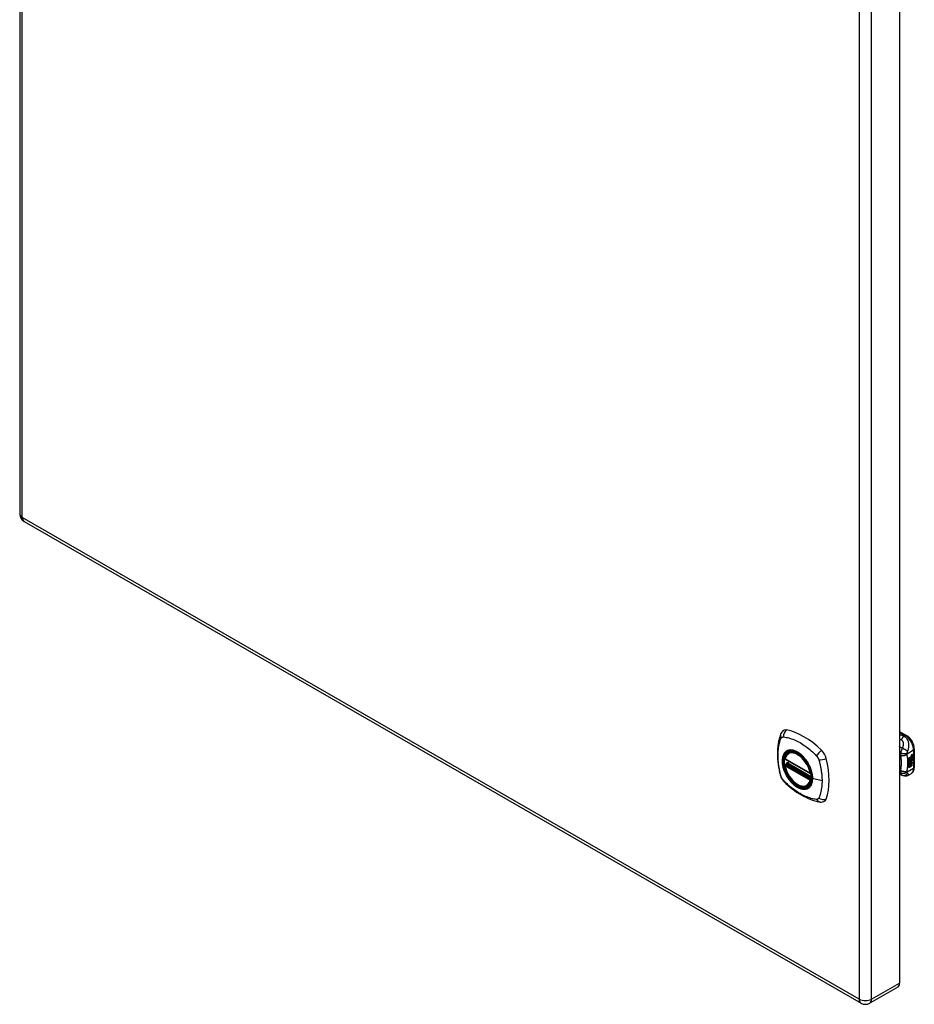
# Model space of a CAD drawing. Header units: inches. Extents: x 97.1 to 111.9, y 28.2 to 60.9.
# Tile 1 of 2: x 97.1 to 111.9, y 28.2 to 44.6. Entities that reach past the tile are written whole.
import ezdxf

# ---------------------------------------------------------------- set-up
doc = ezdxf.new("R2010")
doc.units = ezdxf.units.IN
doc.header["$MEASUREMENT"] = 0
doc.layers.add('Visible Edges(ANSI)', color=7, linetype='Continuous', lineweight=25)
doc.layers.add('Visible Tangent Edges(ANSI)', color=7, linetype='Continuous', lineweight=25)

msp = doc.modelspace()

# ---------------------------------------------------------------- linework, layer by layer
at = {"layer": 'Visible Edges(ANSI)'}
for p, q in [((97.076, 60.487), (97.076, 36.361)), ((111.665, 52.703), (111.665, 28.576)), ((97.149, 36.234), (111.027, 28.243)), ((111.665, 32.751), (111.78, 32.685)), ((109.827, 32.394), (109.838, 32.4)), ((111.866, 32.349), (111.864, 32.35)), ((111.865, 32.346), (111.864, 32.347)), ((111.868, 32.359), (111.884, 32.366)), ((111.868, 32.341), (111.884, 32.347)), ((111.869, 32.366), (111.885, 32.372)), ((111.885, 32.365), (111.869, 32.359)), ((111.885, 32.346), (111.869, 32.34)), ((111.875, 32.35), (111.885, 32.354)), ((111.884, 32.366), (111.884, 32.371)), ((111.885, 32.365), (111.884, 32.366)), ((111.884, 32.347), (111.884, 32.353)), ((111.885, 32.346), (111.884, 32.347)), ((111.885, 32.372), (111.885, 32.365)), ((111.885, 32.354), (111.885, 32.346)), ((111.911, 32.458), (111.911, 32.153)), ((109.771, 32.29), (110.185, 32.051)), ((109.771, 32.194), (109.785, 32.202)), ((109.79, 32.214), (109.79, 32.216)), ((109.796, 32.228), (109.837, 32.252)), ((111.82, 32.313), (111.858, 32.335)), ((111.82, 32.299), (111.857, 32.32)), ((111.858, 32.319), (111.82, 32.297)), ((111.82, 32.295), (111.858, 32.317)), ((111.82, 32.297), (111.82, 32.313)), ((111.82, 32.28), (111.861, 32.304)), ((111.863, 32.303), (111.82, 32.279)), ((111.82, 32.276), (111.867, 32.303)), ((111.82, 32.279), (111.82, 32.295)), ((111.82, 32.262), (111.857, 32.283)), ((111.82, 32.24), (111.82, 32.276)), ((111.821, 32.26), (111.82, 32.261)), ((111.82, 32.241), (111.831, 32.24)), ((111.833, 32.239), (111.82, 32.24)), ((111.82, 32.206), (111.844, 32.239)), ((111.82, 32.223), (111.833, 32.239)), ((111.846, 32.238), (111.82, 32.204)), ((111.82, 32.15), (111.82, 32.223)), ((111.82, 32.204), (111.835, 32.212)), ((111.82, 32.204), (111.82, 32.204)), ((111.858, 32.282), (111.821, 32.26)), ((111.821, 32.26), (111.844, 32.254)), ((111.833, 32.239), (111.831, 32.24)), ((111.834, 32.159), (111.834, 32.211)), ((111.835, 32.212), (111.835, 32.158)), ((111.837, 32.213), (111.852, 32.222)), ((111.837, 32.16), (111.837, 32.213)), ((111.844, 32.254), (111.858, 32.273)), ((111.846, 32.238), (111.844, 32.239)), ((111.844, 32.239), (111.858, 32.236)), ((111.859, 32.235), (111.846, 32.238)), ((111.851, 32.169), (111.851, 32.221)), ((111.852, 32.222), (111.852, 32.168)), ((111.854, 32.232), (111.859, 32.235)), ((111.868, 32.231), (111.854, 32.232)), ((111.855, 32.253), (111.86, 32.26)), ((111.856, 32.252), (111.855, 32.253)), ((111.855, 32.232), (111.867, 32.232)), ((111.855, 32.223), (111.868, 32.231)), ((111.855, 32.17), (111.855, 32.223)), ((111.855, 32.171), (111.868, 32.179)), ((111.87, 32.178), (111.855, 32.17)), ((111.862, 32.259), (111.856, 32.252)), ((111.856, 32.252), (111.877, 32.247)), ((111.857, 32.327), (111.86, 32.328)), ((111.857, 32.32), (111.857, 32.327)), ((111.858, 32.326), (111.857, 32.327)), ((111.858, 32.319), (111.857, 32.32)), ((111.857, 32.305), (111.857, 32.316)), ((111.858, 32.305), (111.857, 32.305)), ((111.857, 32.295), (111.862, 32.3)), ((111.857, 32.283), (111.857, 32.295)), ((111.858, 32.294), (111.857, 32.295)), ((111.858, 32.282), (111.857, 32.283)), ((111.861, 32.327), (111.858, 32.326)), ((111.858, 32.326), (111.858, 32.319)), ((111.858, 32.317), (111.858, 32.305)), ((111.858, 32.305), (111.863, 32.303)), ((111.867, 32.303), (111.858, 32.294)), ((111.858, 32.294), (111.858, 32.282)), ((111.859, 32.235), (111.858, 32.236)), ((111.86, 32.32), (111.884, 32.329)), ((111.885, 32.328), (111.86, 32.318)), ((111.861, 32.327), (111.86, 32.328)), ((111.86, 32.325), (111.864, 32.327)), ((111.86, 32.318), (111.86, 32.325)), ((111.86, 32.315), (111.872, 32.309)), ((111.86, 32.306), (111.86, 32.315)), ((111.86, 32.307), (111.867, 32.305)), ((111.868, 32.304), (111.86, 32.306)), ((111.86, 32.294), (111.868, 32.303)), ((111.86, 32.287), (111.871, 32.3)), ((111.872, 32.3), (111.86, 32.285)), ((111.86, 32.285), (111.86, 32.294)), ((111.862, 32.259), (111.86, 32.26)), ((111.864, 32.328), (111.863, 32.329)), ((111.866, 32.33), (111.864, 32.331)), ((111.864, 32.327), (111.864, 32.328)), ((111.865, 32.266), (111.864, 32.267)), ((111.868, 32.304), (111.867, 32.305)), ((111.868, 32.231), (111.867, 32.232)), ((111.868, 32.303), (111.868, 32.304)), ((111.868, 32.179), (111.868, 32.232)), ((111.87, 32.231), (111.868, 32.232)), ((111.868, 32.232), (111.891, 32.231)), ((111.87, 32.178), (111.868, 32.179)), ((111.87, 32.279), (111.869, 32.28)), ((111.869, 32.243), (111.875, 32.247)), ((111.87, 32.242), (111.869, 32.243)), ((111.87, 32.266), (111.87, 32.279)), ((111.877, 32.247), (111.87, 32.242)), ((111.87, 32.242), (111.892, 32.231)), ((111.87, 32.231), (111.87, 32.178)), ((111.892, 32.231), (111.87, 32.231)), ((111.872, 32.3), (111.871, 32.3)), ((111.871, 32.3), (111.884, 32.295)), ((111.872, 32.309), (111.885, 32.324)), ((111.885, 32.294), (111.872, 32.3)), ((111.873, 32.269), (111.873, 32.288)), ((111.874, 32.268), (111.873, 32.269)), ((111.874, 32.288), (111.874, 32.268)), ((111.875, 32.331), (111.885, 32.335)), ((111.875, 32.307), (111.884, 32.316)), ((111.875, 32.305), (111.875, 32.307)), ((111.876, 32.306), (111.875, 32.307)), ((111.876, 32.305), (111.875, 32.305)), ((111.885, 32.315), (111.876, 32.306)), ((111.876, 32.306), (111.876, 32.305)), ((111.876, 32.305), (111.885, 32.303)), ((111.88, 32.288), (111.884, 32.29)), ((111.884, 32.329), (111.884, 32.335)), ((111.885, 32.328), (111.884, 32.329)), ((111.884, 32.316), (111.884, 32.323)), ((111.885, 32.315), (111.884, 32.316)), ((111.884, 32.295), (111.884, 32.303)), ((111.885, 32.294), (111.884, 32.295)), ((111.885, 32.335), (111.885, 32.328)), ((111.885, 32.324), (111.885, 32.315)), ((111.885, 32.303), (111.885, 32.294)), ((111.711, 32.021), (111.665, 32.039)), ((111.714, 32.02), (111.711, 32.021)), ((111.858, 32.046), (111.818, 32.023)), ((111.82, 32.151), (111.834, 32.159)), ((111.835, 32.158), (111.82, 32.15)), ((111.835, 32.158), (111.834, 32.159)), ((111.837, 32.161), (111.851, 32.169)), ((111.852, 32.168), (111.837, 32.16)), ((111.852, 32.168), (111.851, 32.169)), ((110.14, 31.851), (110.15, 31.857)), ((111.635, 28.509), (111.172, 28.243))]:
    msp.add_line(p, q, dxfattribs=at)
at = {"layer": 'Visible Edges(ANSI)', "flags": 128}
for points in [[(109.694, 32.703), (109.686, 32.682), (109.679, 32.662), (109.674, 32.643), (109.669, 32.625), (109.665, 32.606), (109.661, 32.587), (109.653, 32.546), (109.648, 32.506), (109.644, 32.464), (109.641, 32.422), (109.641, 32.379), (109.641, 32.335), (109.644, 32.291), (109.648, 32.247), (109.653, 32.202), (109.66, 32.156), (109.668, 32.111), (109.678, 32.065), (109.684, 32.042), (109.687, 32.03), (109.69, 32.016)], [(109.732, 32.759), (109.719, 32.746), (109.708, 32.731), (109.7, 32.717), (109.694, 32.703)], [(111.911, 32.458), (111.91, 32.475), (111.908, 32.491), (111.905, 32.507), (111.901, 32.524), (111.895, 32.54), (111.889, 32.556), (111.881, 32.572), (111.873, 32.588), (111.864, 32.603), (111.853, 32.617), (111.843, 32.631), (111.831, 32.644), (111.819, 32.656), (111.806, 32.667), (111.793, 32.677), (111.78, 32.685)], [(109.765, 32.303), (109.769, 32.318), (109.775, 32.332), (109.781, 32.345), (109.788, 32.357), (109.797, 32.368), (109.806, 32.378), (109.816, 32.387), (109.827, 32.394)], [(110.14, 31.851), (110.128, 31.846), (110.116, 31.841), (110.103, 31.838), (110.09, 31.836), (110.077, 31.836), (110.063, 31.837), (110.049, 31.839), (110.034, 31.842), (110.02, 31.847), (110.005, 31.852), (109.99, 31.859), (109.976, 31.867), (109.961, 31.877), (109.946, 31.887), (109.932, 31.898), (109.918, 31.91), (109.904, 31.923), (109.891, 31.937), (109.878, 31.952), (109.865, 31.967), (109.853, 31.983), (109.841, 32), (109.83, 32.017), (109.82, 32.034), (109.81, 32.052), (109.801, 32.07), (109.793, 32.089), (109.786, 32.107), (109.779, 32.126), (109.774, 32.145), (109.769, 32.163), (109.765, 32.182)], [(109.785, 32.202), (109.787, 32.204), (109.789, 32.207), (109.79, 32.211), (109.79, 32.214)], [(110.081, 32.312), (110.1, 32.29), (110.117, 32.267), (110.134, 32.243), (110.149, 32.218), (110.163, 32.192), (110.176, 32.166), (110.187, 32.139), (110.197, 32.112)], [(109.69, 32.016), (109.695, 32.003), (109.7, 31.99), (109.706, 31.977), (109.712, 31.965), (109.72, 31.953), (109.728, 31.942), (109.736, 31.931), (109.746, 31.92)], [(111.818, 32.023), (111.809, 32.019), (111.8, 32.015), (111.79, 32.012), (111.78, 32.01), (111.77, 32.009), (111.761, 32.009), (111.751, 32.01), (111.742, 32.011), (111.739, 32.012), (111.736, 32.013), (111.732, 32.014), (111.726, 32.016), (111.72, 32.018), (111.714, 32.02)], [(111.858, 32.046), (111.871, 32.055), (111.882, 32.066), (111.891, 32.078), (111.899, 32.092), (111.904, 32.106), (111.908, 32.121), (111.91, 32.137), (111.911, 32.153)], [(109.746, 31.92), (109.756, 31.91), (109.765, 31.901), (109.783, 31.885), (109.817, 31.854), (109.852, 31.824), (109.888, 31.796), (109.924, 31.768), (109.96, 31.743), (109.997, 31.719), (110.035, 31.696), (110.072, 31.676), (110.11, 31.657), (110.148, 31.639), (110.186, 31.624), (110.225, 31.61), (110.263, 31.599), (110.301, 31.589), (110.32, 31.585), (110.33, 31.583), (110.342, 31.581)], [(110.342, 31.581), (110.357, 31.579), (110.373, 31.579), (110.391, 31.581), (110.409, 31.586)]]:
    msp.add_lwpolyline(points, dxfattribs=at)
at = {"layer": 'Visible Edges(ANSI)'}
for centre, radius, start, end in [((97.222, 36.361), 0.146, 180, 240.064), ((109.777, 32.3), 0.0118, 166.5789, 240.064), ((109.777, 32.184), 0.0118, 119.936, 190.602), ((109.802, 32.218), 0.0118, 119.936, 187.8207), ((110.191, 32.061), 0.0118, 240.064, 282.6676), ((111.099, 28.369), 0.146, 240.064, 299.936)]:
    msp.add_arc(centre, radius, start, end, dxfattribs=at)
for centre, major_axis, start_param, end_param in [((109.83, 32.613), (-0.088, 0.154), 5.827357, 6.408431), ((110.081, 31.616), (-0.639, 1.109), 5.172085, 5.827357), ((109.977, 32.119), (0.157, -0.273), 2.362013, 7.062765), ((110.332, 32.324), (0.088, -0.154), 1.114968, 2.030492), ((111.864, 32.357), (0.00349, 0.00607), 1.10591, 2.348655), ((111.871, 32.361), (-0.0082, -0.0142), 5.490247, 6.612005), ((111.864, 32.339), (0.00337, 0.00586), 1.080045, 2.345144), ((111.867, 32.349), (0.0096, 0.0166), 0.591478, 1.10591), ((111.869, 32.362), (-0.0082, -0.0142), 0.086325, 0.32882), ((111.866, 32.331), (0.0096, 0.0166), 0.846591, 1.080045), ((111.866, 32.355), (0.002, 0.00347), 1.194468, 2.460773), ((111.869, 32.357), (-0.00419, -0.00728), 5.602365, 6.283185), ((111.867, 32.352), (0.00409, 0.00711), 0.608795, 1.194468), ((111.867, 32.354), (-0.002, -0.00347), 4.33606, 5.602365), ((111.87, 32.356), (-0.00419, -0.00728), 5.602365, 6.501309), ((111.868, 32.351), (-0.00409, -0.00711), 3.750388, 4.33606), ((111.878, 32.377), (-0.0155, -0.0269), 0.234705, 0.623342), ((109.594, 32.459), (-0.639, 1.109), 3.601288, 4.256561), ((111.868, 32.342), (-0.008, -0.0139), 5.599531, 6.283185), ((111.872, 32.279), (-0.011, -0.0191), 5.44239, 6.249461), ((111.873, 32.278), (-0.011, -0.0191), 5.27034, 6.249461), ((111.869, 32.341), (-0.008, -0.0139), 5.474827, 6.308913), ((111.873, 32.278), (-0.0099, -0.0173), 5.328451, 6.266738), ((111.87, 32.343), (-0.008, -0.0139), 5.486737, 6.497871), ((111.866, 32.276), (0.00506, 0.00878), 1.199629, 2.268394), ((111.867, 32.274), (-0.00364, -0.00633), 4.818058, 5.834093), ((111.869, 32.344), (-0.008, -0.0139), 0.088333, 0.214686), ((111.87, 32.277), (-0.00559, -0.00971), 5.834093, 6.283185), ((111.866, 32.336), (0.002, 0.00347), 1.194614, 2.459504), ((111.869, 32.339), (-0.00419, -0.00728), 5.601097, 6.283185), ((111.869, 32.271), (0.0094, 0.0163), 0.3673, 1.199629), ((111.866, 32.274), (0.00318, 0.00552), 0.285255, 1.676465), ((111.868, 32.273), (-0.00364, -0.00633), 4.818058, 5.834093), ((111.871, 32.276), (-0.00559, -0.00971), 5.834093, 6.944434), ((111.875, 32.284), (-0.0132, -0.023), 0.05511, 0.723506), ((111.876, 32.283), (-0.0132, -0.023), 6.266738, 7.006692), ((111.867, 32.334), (0.00409, 0.00711), 0.608932, 1.194614), ((111.867, 32.336), (-0.002, -0.00347), 4.336206, 5.601097), ((111.87, 32.338), (-0.00419, -0.00728), 5.601097, 6.50115), ((111.868, 32.274), (0.00318, 0.00552), 0.285255, 1.676465), ((111.868, 32.333), (-0.00409, -0.00711), 3.750524, 4.336206), ((111.879, 32.358), (-0.0155, -0.0269), 0.217964, 0.608932), ((111.874, 32.273), (0.0066, 0.0114), 3.865099, 5.348557), ((111.875, 32.274), (0.00319, 0.00555), 3.637533, 5.053908), ((111.876, 32.272), (-0.0066, -0.0114), 0.723506, 2.206964), ((111.867, 32.274), (0.0102, 0.0177), 5.053908, 5.889616), ((111.855, 32.265), (0.0202, 0.0351), 5.348557, 5.747216), ((111.857, 32.264), (-0.0202, -0.0351), 2.206964, 2.656801), ((110.332, 31.744), (0.088, -0.154), 6.157956, 6.742881), ((111.562, 28.635), (0.073, -0.127), 0, 0.787332)]:
    msp.add_ellipse(centre, major_axis=major_axis, ratio=0.578093, start_param=start_param, end_param=end_param, dxfattribs=at)
msp.add_ellipse((109.973, 32.117), major_axis=(-0.16, 0.277), ratio=0.578093, dxfattribs=at)
at = {"layer": 'Visible Tangent Edges(ANSI)'}
for p, q in [((97.118, 36.301), (97.118, 60.428)), ((110.996, 52.436), (110.996, 28.31)), ((111.203, 28.31), (111.203, 52.436)), ((110.996, 28.31), (97.118, 36.301)), ((111.665, 32.738), (111.76, 32.683)), ((111.76, 32.683), (111.737, 32.67)), ((111.792, 32.38), (111.899, 32.442)), ((111.864, 32.352), (111.863, 32.353)), ((111.866, 32.356), (111.864, 32.357)), ((111.869, 32.359), (111.868, 32.359)), ((111.899, 32.442), (111.899, 32.137)), ((110.182, 32.057), (109.768, 32.295)), ((109.768, 32.179), (110.182, 31.941)), ((109.777, 32.193), (109.788, 32.2)), ((110.191, 31.955), (109.777, 32.193)), ((109.788, 32.2), (110.198, 31.964)), ((110.199, 31.981), (109.796, 32.213)), ((109.802, 32.227), (109.84, 32.25)), ((110.199, 31.998), (109.802, 32.227)), ((111.863, 32.269), (111.862, 32.269)), ((111.864, 32.334), (111.863, 32.334)), ((111.864, 32.275), (111.863, 32.276)), ((111.866, 32.338), (111.864, 32.339)), ((111.869, 32.34), (111.868, 32.341)), ((111.875, 32.261), (111.874, 32.262)), ((111.885, 32.276), (111.884, 32.277)), ((111.681, 32.102), (111.665, 32.108)), ((111.899, 32.137), (111.792, 32.075)), ((110.198, 31.959), (110.191, 31.955)), ((110.381, 31.931), (110.224, 31.971)), ((111.203, 28.31), (111.665, 28.576))]:
    msp.add_line(p, q, dxfattribs=at)
at = {"layer": 'Visible Tangent Edges(ANSI)', "flags": 128}
for points in [[(111.737, 32.67), (111.734, 32.671), (111.731, 32.673), (111.728, 32.674), (111.725, 32.675), (111.722, 32.676), (111.719, 32.677), (111.716, 32.678), (111.713, 32.68), (111.71, 32.681), (111.707, 32.682), (111.704, 32.683), (111.701, 32.684), (111.698, 32.686), (111.695, 32.687), (111.692, 32.688), (111.689, 32.689), (111.686, 32.69), (111.683, 32.692), (111.68, 32.693), (111.677, 32.694), (111.674, 32.695), (111.671, 32.696), (111.668, 32.697), (111.665, 32.699)], [(111.737, 32.67), (111.735, 32.669), (111.733, 32.667), (111.731, 32.665), (111.729, 32.663), (111.727, 32.661), (111.725, 32.659), (111.723, 32.657), (111.722, 32.655), (111.72, 32.653), (111.718, 32.65), (111.716, 32.648), (111.714, 32.645), (111.712, 32.643), (111.71, 32.64), (111.709, 32.638), (111.707, 32.635), (111.705, 32.632), (111.703, 32.629), (111.702, 32.626), (111.7, 32.624), (111.699, 32.621), (111.697, 32.618), (111.696, 32.615), (111.694, 32.612)], [(111.8, 32.418), (111.803, 32.427), (111.807, 32.435), (111.81, 32.444), (111.812, 32.453), (111.815, 32.463), (111.817, 32.472), (111.819, 32.481), (111.82, 32.491), (111.821, 32.501), (111.822, 32.512), (111.822, 32.522), (111.822, 32.533), (111.82, 32.545), (111.818, 32.556), (111.816, 32.568), (111.812, 32.581), (111.807, 32.593), (111.801, 32.606), (111.793, 32.619), (111.785, 32.631), (111.774, 32.643), (111.763, 32.653), (111.75, 32.663), (111.737, 32.67)], [(109.704, 32.002), (109.694, 32.035), (109.687, 32.065), (109.68, 32.094), (109.674, 32.124), (109.669, 32.153), (109.664, 32.183), (109.66, 32.211), (109.657, 32.24), (109.654, 32.269), (109.652, 32.297), (109.651, 32.324), (109.651, 32.351), (109.651, 32.378), (109.652, 32.404), (109.654, 32.43), (109.657, 32.455), (109.66, 32.48), (109.664, 32.504), (109.669, 32.528), (109.674, 32.551), (109.68, 32.573), (109.687, 32.595), (109.694, 32.616), (109.704, 32.637)], [(109.704, 32.637), (109.705, 32.639), (109.706, 32.641), (109.707, 32.642), (109.708, 32.644), (109.709, 32.645), (109.71, 32.647), (109.712, 32.648), (109.713, 32.649), (109.714, 32.651), (109.716, 32.652), (109.717, 32.653), (109.719, 32.654), (109.72, 32.654), (109.722, 32.655), (109.724, 32.656), (109.725, 32.656), (109.727, 32.657), (109.729, 32.657), (109.731, 32.658), (109.733, 32.658), (109.734, 32.658), (109.736, 32.658), (109.738, 32.659), (109.74, 32.659)], [(109.74, 32.659), (109.764, 32.656), (109.786, 32.652), (109.808, 32.647), (109.831, 32.642), (109.853, 32.635), (109.876, 32.628), (109.899, 32.619), (109.923, 32.61), (109.946, 32.6), (109.969, 32.589), (109.992, 32.577), (110.016, 32.564), (110.039, 32.55), (110.062, 32.535), (110.086, 32.519), (110.109, 32.503), (110.132, 32.486), (110.155, 32.467), (110.177, 32.449), (110.2, 32.429), (110.222, 32.409), (110.244, 32.388), (110.266, 32.367), (110.29, 32.342)], [(111.665, 32.623), (111.666, 32.623), (111.667, 32.622), (111.669, 32.622), (111.67, 32.621), (111.671, 32.621), (111.672, 32.62), (111.674, 32.62), (111.675, 32.619), (111.676, 32.619), (111.677, 32.618), (111.678, 32.618), (111.68, 32.617), (111.681, 32.617), (111.682, 32.616), (111.683, 32.616), (111.684, 32.615), (111.686, 32.615), (111.687, 32.615), (111.688, 32.614), (111.689, 32.614), (111.691, 32.613), (111.692, 32.613), (111.693, 32.612), (111.694, 32.612)], [(111.694, 32.612), (111.7, 32.609), (111.705, 32.605), (111.71, 32.601), (111.714, 32.596), (111.717, 32.591), (111.72, 32.585), (111.722, 32.579), (111.724, 32.573), (111.725, 32.566), (111.726, 32.56), (111.726, 32.553), (111.727, 32.547), (111.727, 32.54), (111.726, 32.533), (111.726, 32.527), (111.725, 32.52), (111.724, 32.513), (111.723, 32.506), (111.722, 32.5), (111.72, 32.493), (111.718, 32.486), (111.716, 32.479), (111.714, 32.472), (111.712, 32.466)], [(109.778, 32.414), (109.769, 32.406), (109.76, 32.397), (109.753, 32.387), (109.746, 32.376), (109.74, 32.364), (109.735, 32.351), (109.73, 32.338), (109.726, 32.324), (109.723, 32.309), (109.721, 32.294), (109.72, 32.278), (109.72, 32.261), (109.72, 32.244), (109.721, 32.227), (109.723, 32.209), (109.726, 32.191), (109.73, 32.172), (109.735, 32.153), (109.74, 32.135), (109.746, 32.116), (109.753, 32.097), (109.76, 32.078), (109.769, 32.06), (109.778, 32.042)], [(110.222, 31.973), (110.216, 31.915), (110.199, 31.866), (110.171, 31.828), (110.135, 31.804), (110.091, 31.795), (110.041, 31.8), (109.988, 31.82), (109.935, 31.853), (109.883, 31.899), (109.835, 31.955), (109.794, 32.017), (109.761, 32.085), (109.738, 32.154), (109.726, 32.221), (109.724, 32.284), (109.735, 32.339), (109.756, 32.383), (109.787, 32.416), (109.827, 32.434), (109.873, 32.437), (109.925, 32.426), (109.978, 32.401), (110.031, 32.362), (110.081, 32.312)], [(109.811, 32.433), (109.809, 32.432), (109.808, 32.432), (109.806, 32.431), (109.805, 32.43), (109.803, 32.43), (109.802, 32.429), (109.801, 32.428), (109.799, 32.428), (109.798, 32.427), (109.796, 32.426), (109.795, 32.425), (109.793, 32.425), (109.792, 32.424), (109.791, 32.423), (109.789, 32.422), (109.788, 32.421), (109.787, 32.42), (109.785, 32.419), (109.784, 32.419), (109.783, 32.418), (109.781, 32.417), (109.78, 32.416), (109.779, 32.415), (109.778, 32.414)], [(110.133, 32.248), (110.121, 32.265), (110.109, 32.281), (110.097, 32.297), (110.084, 32.312), (110.071, 32.327), (110.057, 32.341), (110.044, 32.354), (110.03, 32.367), (110.016, 32.378), (110.001, 32.389), (109.987, 32.399), (109.972, 32.408), (109.957, 32.416), (109.943, 32.423), (109.928, 32.428), (109.914, 32.433), (109.9, 32.437), (109.886, 32.44), (109.873, 32.441), (109.859, 32.442), (109.847, 32.441), (109.834, 32.439), (109.822, 32.437), (109.811, 32.433)], [(110.29, 32.342), (110.291, 32.341), (110.292, 32.34), (110.293, 32.339), (110.294, 32.338), (110.295, 32.336), (110.295, 32.335), (110.296, 32.334), (110.297, 32.333), (110.298, 32.332), (110.299, 32.33), (110.3, 32.329), (110.301, 32.328), (110.302, 32.327), (110.303, 32.326), (110.304, 32.324), (110.305, 32.323), (110.305, 32.322), (110.306, 32.32), (110.307, 32.319), (110.308, 32.318), (110.309, 32.316), (110.31, 32.315), (110.31, 32.314), (110.311, 32.313)], [(111.712, 32.466), (111.71, 32.467), (111.708, 32.468), (111.706, 32.47), (111.704, 32.471), (111.702, 32.472), (111.7, 32.474), (111.698, 32.475), (111.696, 32.476), (111.694, 32.478), (111.692, 32.479), (111.69, 32.48), (111.688, 32.482), (111.687, 32.483), (111.685, 32.484), (111.683, 32.486), (111.681, 32.487), (111.679, 32.488), (111.677, 32.49), (111.675, 32.491), (111.673, 32.492), (111.671, 32.494), (111.669, 32.495), (111.667, 32.496), (111.665, 32.498)], [(111.665, 32.365), (111.666, 32.365), (111.666, 32.364), (111.667, 32.364), (111.668, 32.363), (111.668, 32.363), (111.669, 32.363), (111.67, 32.362), (111.67, 32.362), (111.671, 32.361), (111.672, 32.361), (111.672, 32.36), (111.673, 32.36), (111.674, 32.359), (111.674, 32.359), (111.675, 32.359), (111.676, 32.358), (111.676, 32.358), (111.677, 32.357), (111.678, 32.357), (111.678, 32.356), (111.679, 32.356), (111.68, 32.355), (111.68, 32.355), (111.681, 32.355)], [(111.682, 32.391), (111.682, 32.389), (111.682, 32.387), (111.681, 32.385), (111.681, 32.384), (111.681, 32.382), (111.681, 32.38), (111.681, 32.379), (111.68, 32.377), (111.68, 32.375), (111.68, 32.374), (111.68, 32.372), (111.68, 32.371), (111.68, 32.369), (111.68, 32.368), (111.68, 32.367), (111.68, 32.365), (111.68, 32.364), (111.68, 32.362), (111.68, 32.361), (111.68, 32.36), (111.68, 32.358), (111.681, 32.357), (111.681, 32.356), (111.681, 32.355)], [(111.791, 32.368), (111.788, 32.365), (111.784, 32.363), (111.78, 32.36), (111.776, 32.358), (111.772, 32.356), (111.767, 32.354), (111.762, 32.352), (111.757, 32.35), (111.752, 32.349), (111.747, 32.348), (111.741, 32.347), (111.736, 32.346), (111.731, 32.346), (111.725, 32.345), (111.72, 32.345), (111.715, 32.345), (111.71, 32.346), (111.705, 32.347), (111.7, 32.347), (111.696, 32.349), (111.692, 32.35), (111.688, 32.351), (111.684, 32.353), (111.681, 32.355)], [(111.681, 32.355), (111.682, 32.351), (111.682, 32.348), (111.683, 32.344), (111.684, 32.341), (111.684, 32.337), (111.685, 32.333), (111.686, 32.33), (111.686, 32.326), (111.687, 32.323), (111.687, 32.319), (111.688, 32.315), (111.688, 32.312), (111.689, 32.308), (111.689, 32.304), (111.689, 32.301), (111.69, 32.297), (111.69, 32.293), (111.69, 32.289), (111.691, 32.286), (111.691, 32.282), (111.691, 32.278), (111.692, 32.274), (111.692, 32.27), (111.692, 32.266)], [(111.712, 32.466), (111.71, 32.463), (111.708, 32.46), (111.707, 32.457), (111.705, 32.454), (111.704, 32.451), (111.702, 32.448), (111.701, 32.445), (111.699, 32.442), (111.698, 32.439), (111.697, 32.436), (111.695, 32.433), (111.694, 32.43), (111.693, 32.426), (111.691, 32.423), (111.69, 32.42), (111.689, 32.416), (111.688, 32.413), (111.687, 32.41), (111.686, 32.406), (111.685, 32.403), (111.684, 32.4), (111.684, 32.397), (111.683, 32.394), (111.682, 32.391)], [(111.792, 32.38), (111.788, 32.38), (111.785, 32.379), (111.781, 32.378), (111.777, 32.378), (111.773, 32.377), (111.768, 32.377), (111.764, 32.377), (111.759, 32.376), (111.754, 32.377), (111.749, 32.377), (111.743, 32.377), (111.738, 32.377), (111.733, 32.378), (111.727, 32.379), (111.722, 32.379), (111.717, 32.38), (111.712, 32.381), (111.707, 32.382), (111.703, 32.384), (111.698, 32.385), (111.694, 32.386), (111.69, 32.388), (111.686, 32.389), (111.682, 32.391)], [(111.8, 32.418), (111.798, 32.42), (111.796, 32.422), (111.793, 32.425), (111.79, 32.427), (111.787, 32.429), (111.784, 32.432), (111.78, 32.434), (111.777, 32.437), (111.773, 32.439), (111.769, 32.441), (111.765, 32.444), (111.761, 32.446), (111.757, 32.448), (111.753, 32.45), (111.749, 32.452), (111.744, 32.454), (111.74, 32.456), (111.736, 32.458), (111.732, 32.459), (111.728, 32.461), (111.723, 32.462), (111.719, 32.463), (111.716, 32.465), (111.712, 32.466)], [(111.791, 32.368), (111.791, 32.368), (111.791, 32.369), (111.791, 32.369), (111.791, 32.37), (111.791, 32.37), (111.791, 32.37), (111.791, 32.371), (111.791, 32.371), (111.791, 32.372), (111.791, 32.372), (111.791, 32.373), (111.791, 32.374), (111.791, 32.374), (111.791, 32.375), (111.791, 32.375), (111.791, 32.376), (111.791, 32.376), (111.791, 32.377), (111.791, 32.377), (111.791, 32.378), (111.791, 32.379), (111.791, 32.379), (111.792, 32.38), (111.792, 32.38)], [(111.791, 32.087), (111.793, 32.1), (111.795, 32.112), (111.797, 32.125), (111.798, 32.137), (111.8, 32.15), (111.801, 32.162), (111.802, 32.175), (111.803, 32.187), (111.803, 32.199), (111.804, 32.211), (111.804, 32.223), (111.804, 32.235), (111.804, 32.246), (111.804, 32.258), (111.803, 32.27), (111.803, 32.281), (111.802, 32.292), (111.801, 32.303), (111.8, 32.314), (111.798, 32.325), (111.797, 32.336), (111.795, 32.347), (111.793, 32.357), (111.791, 32.368)], [(111.792, 32.38), (111.792, 32.382), (111.792, 32.384), (111.792, 32.386), (111.793, 32.387), (111.793, 32.389), (111.793, 32.391), (111.793, 32.393), (111.794, 32.394), (111.794, 32.396), (111.794, 32.398), (111.795, 32.4), (111.795, 32.401), (111.796, 32.403), (111.796, 32.404), (111.796, 32.406), (111.797, 32.407), (111.797, 32.409), (111.797, 32.41), (111.798, 32.411), (111.798, 32.413), (111.799, 32.414), (111.799, 32.415), (111.8, 32.417), (111.8, 32.418)], [(109.785, 32.202), (109.785, 32.202), (109.785, 32.202), (109.785, 32.202), (109.785, 32.202), (109.785, 32.202), (109.785, 32.202), (109.785, 32.202), (109.785, 32.202), (109.785, 32.202), (109.785, 32.202), (109.785, 32.202), (109.785, 32.202), (109.785, 32.202), (109.785, 32.202), (109.785, 32.202), (109.784, 32.202), (109.784, 32.202), (109.784, 32.202), (109.784, 32.202), (109.784, 32.202), (109.784, 32.202), (109.784, 32.202), (109.784, 32.202), (109.784, 32.202)], [(109.784, 32.202), (109.784, 32.202), (109.784, 32.202), (109.784, 32.202), (109.784, 32.202), (109.784, 32.202), (109.784, 32.202), (109.784, 32.202), (109.784, 32.202), (109.785, 32.201), (109.785, 32.201), (109.785, 32.201), (109.785, 32.201), (109.785, 32.201), (109.785, 32.201), (109.785, 32.201), (109.785, 32.201), (109.785, 32.201), (109.786, 32.201), (109.786, 32.201), (109.786, 32.201), (109.786, 32.201), (109.786, 32.201), (109.786, 32.201), (109.787, 32.201)], [(109.787, 32.201), (109.787, 32.201), (109.787, 32.201), (109.787, 32.201), (109.787, 32.201), (109.787, 32.201), (109.787, 32.201), (109.787, 32.2), (109.787, 32.2), (109.787, 32.2), (109.787, 32.2), (109.787, 32.2), (109.787, 32.2), (109.787, 32.2), (109.787, 32.2), (109.787, 32.2), (109.788, 32.2), (109.788, 32.2), (109.788, 32.2), (109.788, 32.2), (109.788, 32.2), (109.788, 32.2), (109.788, 32.2), (109.788, 32.2), (109.788, 32.2)], [(109.79, 32.215), (109.79, 32.215), (109.79, 32.215), (109.79, 32.215), (109.79, 32.215), (109.79, 32.215), (109.79, 32.215), (109.79, 32.215), (109.79, 32.215), (109.79, 32.215), (109.79, 32.214), (109.79, 32.214), (109.79, 32.214), (109.79, 32.214), (109.79, 32.214), (109.79, 32.214), (109.79, 32.214), (109.79, 32.214), (109.79, 32.214), (109.79, 32.214), (109.79, 32.214), (109.79, 32.214), (109.79, 32.214), (109.79, 32.214), (109.79, 32.214)], [(109.793, 32.214), (109.793, 32.214), (109.793, 32.214), (109.793, 32.215), (109.793, 32.215), (109.792, 32.215), (109.792, 32.215), (109.792, 32.215), (109.792, 32.215), (109.792, 32.215), (109.792, 32.215), (109.792, 32.215), (109.791, 32.215), (109.791, 32.215), (109.791, 32.215), (109.791, 32.215), (109.791, 32.215), (109.791, 32.215), (109.791, 32.215), (109.791, 32.215), (109.791, 32.215), (109.791, 32.215), (109.79, 32.215), (109.79, 32.215), (109.79, 32.215)], [(109.796, 32.213), (109.796, 32.213), (109.796, 32.213), (109.796, 32.213), (109.796, 32.213), (109.796, 32.213), (109.796, 32.213), (109.795, 32.213), (109.795, 32.213), (109.795, 32.213), (109.795, 32.213), (109.795, 32.214), (109.795, 32.214), (109.795, 32.214), (109.795, 32.214), (109.794, 32.214), (109.794, 32.214), (109.794, 32.214), (109.794, 32.214), (109.794, 32.214), (109.794, 32.214), (109.794, 32.214), (109.794, 32.214), (109.793, 32.214), (109.793, 32.214)], [(110.166, 32.19), (110.165, 32.192), (110.163, 32.195), (110.162, 32.197), (110.161, 32.2), (110.16, 32.202), (110.158, 32.205), (110.157, 32.207), (110.156, 32.21), (110.154, 32.212), (110.153, 32.214), (110.151, 32.217), (110.15, 32.219), (110.149, 32.222), (110.147, 32.224), (110.146, 32.226), (110.144, 32.229), (110.143, 32.231), (110.142, 32.234), (110.14, 32.236), (110.139, 32.238), (110.137, 32.241), (110.136, 32.243), (110.134, 32.245), (110.133, 32.248)], [(110.224, 31.971), (110.224, 31.979), (110.224, 31.988), (110.223, 31.996), (110.223, 32.005), (110.222, 32.014), (110.221, 32.023), (110.219, 32.032), (110.218, 32.041), (110.216, 32.05), (110.214, 32.06), (110.212, 32.069), (110.209, 32.078), (110.207, 32.087), (110.204, 32.097), (110.201, 32.106), (110.198, 32.116), (110.194, 32.125), (110.191, 32.134), (110.187, 32.144), (110.183, 32.153), (110.179, 32.162), (110.175, 32.172), (110.171, 32.181), (110.166, 32.19)], [(110.311, 32.313), (110.312, 32.311), (110.313, 32.31), (110.313, 32.309), (110.314, 32.307), (110.315, 32.306), (110.316, 32.304), (110.316, 32.303), (110.317, 32.302), (110.318, 32.3), (110.318, 32.299), (110.319, 32.298), (110.319, 32.296), (110.32, 32.295), (110.321, 32.293), (110.321, 32.292), (110.322, 32.291), (110.322, 32.289), (110.323, 32.288), (110.323, 32.286), (110.324, 32.285), (110.325, 32.283), (110.325, 32.282), (110.325, 32.281), (110.326, 32.279)], [(110.326, 32.279), (110.332, 32.261), (110.336, 32.246), (110.34, 32.231), (110.343, 32.217), (110.347, 32.202), (110.35, 32.187), (110.353, 32.172), (110.357, 32.158), (110.359, 32.143), (110.362, 32.128), (110.365, 32.114), (110.367, 32.099), (110.369, 32.085), (110.371, 32.07), (110.373, 32.056), (110.375, 32.042), (110.376, 32.028), (110.378, 32.014), (110.379, 32), (110.38, 31.986), (110.38, 31.972), (110.381, 31.958), (110.381, 31.944), (110.381, 31.931)], [(111.692, 32.202), (111.692, 32.198), (111.692, 32.194), (111.691, 32.19), (111.691, 32.186), (111.691, 32.182), (111.69, 32.177), (111.69, 32.173), (111.69, 32.169), (111.689, 32.165), (111.689, 32.161), (111.689, 32.157), (111.688, 32.152), (111.688, 32.148), (111.687, 32.144), (111.687, 32.14), (111.686, 32.136), (111.686, 32.131), (111.685, 32.127), (111.684, 32.123), (111.684, 32.119), (111.683, 32.114), (111.682, 32.11), (111.682, 32.106), (111.681, 32.102)], [(111.692, 32.266), (111.692, 32.264), (111.692, 32.261), (111.692, 32.259), (111.692, 32.256), (111.692, 32.253), (111.693, 32.251), (111.693, 32.248), (111.693, 32.245), (111.693, 32.243), (111.693, 32.24), (111.693, 32.237), (111.693, 32.235), (111.693, 32.232), (111.693, 32.229), (111.693, 32.227), (111.693, 32.224), (111.693, 32.221), (111.693, 32.219), (111.692, 32.216), (111.692, 32.213), (111.692, 32.21), (111.692, 32.208), (111.692, 32.205), (111.692, 32.202)], [(109.778, 32.042), (109.779, 32.039), (109.78, 32.037), (109.781, 32.034), (109.783, 32.032), (109.784, 32.029), (109.785, 32.027), (109.787, 32.024), (109.788, 32.022), (109.789, 32.02), (109.791, 32.017), (109.792, 32.015), (109.793, 32.012), (109.795, 32.01), (109.796, 32.008), (109.798, 32.005), (109.799, 32.003), (109.801, 32), (109.802, 31.998), (109.803, 31.996), (109.805, 31.993), (109.806, 31.991), (109.808, 31.989), (109.809, 31.986), (109.811, 31.984)], [(110.197, 32.112), (110.199, 32.106), (110.201, 32.1), (110.203, 32.094), (110.204, 32.088), (110.206, 32.082), (110.208, 32.076), (110.209, 32.07), (110.21, 32.064), (110.212, 32.058), (110.213, 32.052), (110.214, 32.046), (110.215, 32.041), (110.216, 32.035), (110.217, 32.029), (110.218, 32.023), (110.219, 32.017), (110.219, 32.012), (110.22, 32.006), (110.22, 32), (110.221, 31.995), (110.221, 31.989), (110.221, 31.984), (110.221, 31.978), (110.222, 31.973)], [(111.681, 32.102), (111.681, 32.1), (111.681, 32.098), (111.68, 32.096), (111.68, 32.095), (111.68, 32.093), (111.68, 32.092), (111.68, 32.09), (111.68, 32.088), (111.68, 32.087), (111.68, 32.085), (111.68, 32.083), (111.68, 32.082), (111.68, 32.08), (111.68, 32.079), (111.68, 32.077), (111.68, 32.075), (111.681, 32.074), (111.681, 32.072), (111.681, 32.07), (111.681, 32.069), (111.681, 32.067), (111.682, 32.066), (111.682, 32.064), (111.682, 32.062)], [(111.791, 32.087), (111.788, 32.086), (111.784, 32.085), (111.78, 32.084), (111.776, 32.083), (111.772, 32.082), (111.767, 32.082), (111.762, 32.082), (111.757, 32.081), (111.752, 32.081), (111.747, 32.082), (111.741, 32.082), (111.736, 32.083), (111.731, 32.084), (111.725, 32.085), (111.72, 32.086), (111.715, 32.087), (111.71, 32.088), (111.705, 32.09), (111.7, 32.092), (111.696, 32.094), (111.692, 32.095), (111.688, 32.097), (111.684, 32.099), (111.681, 32.102)], [(111.792, 32.075), (111.788, 32.072), (111.785, 32.069), (111.781, 32.067), (111.777, 32.064), (111.773, 32.062), (111.768, 32.06), (111.764, 32.058), (111.759, 32.056), (111.754, 32.055), (111.749, 32.054), (111.743, 32.053), (111.738, 32.052), (111.733, 32.051), (111.727, 32.051), (111.722, 32.051), (111.717, 32.052), (111.712, 32.052), (111.707, 32.053), (111.703, 32.054), (111.698, 32.055), (111.694, 32.057), (111.69, 32.059), (111.686, 32.06), (111.682, 32.062)], [(111.682, 32.062), (111.683, 32.06), (111.684, 32.057), (111.684, 32.055), (111.685, 32.052), (111.686, 32.05), (111.687, 32.047), (111.688, 32.045), (111.689, 32.043), (111.69, 32.041), (111.691, 32.039), (111.693, 32.037), (111.694, 32.035), (111.695, 32.033), (111.696, 32.032), (111.698, 32.03), (111.699, 32.029), (111.7, 32.028), (111.702, 32.027), (111.703, 32.025), (111.705, 32.024), (111.706, 32.023), (111.708, 32.023), (111.709, 32.022), (111.711, 32.021)], [(111.8, 32.053), (111.798, 32.049), (111.796, 32.046), (111.793, 32.042), (111.79, 32.039), (111.787, 32.036), (111.784, 32.033), (111.781, 32.031), (111.777, 32.028), (111.774, 32.026), (111.77, 32.024), (111.766, 32.022), (111.762, 32.02), (111.758, 32.019), (111.754, 32.018), (111.75, 32.017), (111.746, 32.016), (111.741, 32.016), (111.737, 32.016), (111.733, 32.016), (111.729, 32.016), (111.725, 32.017), (111.721, 32.018), (111.717, 32.019), (111.714, 32.02)], [(111.792, 32.075), (111.792, 32.075), (111.791, 32.076), (111.791, 32.076), (111.791, 32.077), (111.791, 32.077), (111.791, 32.078), (111.791, 32.078), (111.791, 32.079), (111.791, 32.079), (111.791, 32.08), (111.791, 32.08), (111.791, 32.081), (111.791, 32.081), (111.791, 32.082), (111.791, 32.082), (111.791, 32.083), (111.791, 32.083), (111.791, 32.084), (111.791, 32.084), (111.791, 32.085), (111.791, 32.085), (111.791, 32.086), (111.791, 32.086), (111.791, 32.087)], [(111.8, 32.053), (111.8, 32.053), (111.799, 32.053), (111.799, 32.054), (111.798, 32.054), (111.798, 32.055), (111.797, 32.055), (111.797, 32.056), (111.797, 32.057), (111.796, 32.057), (111.796, 32.058), (111.796, 32.059), (111.795, 32.06), (111.795, 32.061), (111.794, 32.062), (111.794, 32.063), (111.794, 32.064), (111.793, 32.065), (111.793, 32.067), (111.793, 32.068), (111.793, 32.069), (111.792, 32.07), (111.792, 32.072), (111.792, 32.073), (111.792, 32.075)], [(111.818, 32.023), (111.82, 32.024), (111.821, 32.025), (111.821, 32.026), (111.822, 32.027), (111.822, 32.028), (111.822, 32.029), (111.822, 32.03), (111.822, 32.032), (111.821, 32.033), (111.82, 32.034), (111.82, 32.035), (111.819, 32.036), (111.818, 32.038), (111.817, 32.039), (111.815, 32.04), (111.814, 32.041), (111.813, 32.043), (111.811, 32.044), (111.809, 32.045), (111.808, 32.047), (111.806, 32.048), (111.804, 32.05), (111.802, 32.051), (111.8, 32.053)], [(109.74, 31.939), (109.738, 31.941), (109.736, 31.944), (109.734, 31.946), (109.733, 31.948), (109.731, 31.951), (109.729, 31.953), (109.727, 31.956), (109.725, 31.958), (109.724, 31.961), (109.722, 31.964), (109.721, 31.966), (109.719, 31.969), (109.717, 31.971), (109.716, 31.974), (109.715, 31.977), (109.713, 31.98), (109.712, 31.982), (109.71, 31.985), (109.709, 31.988), (109.708, 31.991), (109.707, 31.994), (109.706, 31.996), (109.705, 31.999), (109.704, 32.002)], [(110.29, 31.623), (110.266, 31.625), (110.244, 31.629), (110.222, 31.634), (110.2, 31.64), (110.177, 31.647), (110.155, 31.654), (110.132, 31.663), (110.109, 31.672), (110.086, 31.683), (110.062, 31.694), (110.039, 31.706), (110.016, 31.719), (109.992, 31.733), (109.969, 31.748), (109.946, 31.763), (109.923, 31.78), (109.899, 31.797), (109.876, 31.815), (109.853, 31.833), (109.831, 31.853), (109.808, 31.873), (109.786, 31.893), (109.764, 31.914), (109.74, 31.939)], [(109.811, 31.984), (109.822, 31.967), (109.834, 31.951), (109.847, 31.935), (109.86, 31.919), (109.873, 31.905), (109.886, 31.891), (109.9, 31.878), (109.914, 31.865), (109.929, 31.854), (109.943, 31.843), (109.957, 31.833), (109.972, 31.824), (109.987, 31.816), (110.001, 31.809), (110.016, 31.803), (110.03, 31.799), (110.044, 31.795), (110.058, 31.792), (110.071, 31.791), (110.084, 31.79), (110.097, 31.791), (110.109, 31.792), (110.121, 31.795), (110.133, 31.799)], [(110.166, 31.818), (110.171, 31.822), (110.175, 31.826), (110.179, 31.83), (110.183, 31.835), (110.187, 31.84), (110.191, 31.845), (110.194, 31.85), (110.198, 31.856), (110.201, 31.862), (110.204, 31.868), (110.207, 31.874), (110.209, 31.88), (110.212, 31.887), (110.214, 31.894), (110.216, 31.901), (110.218, 31.908), (110.219, 31.915), (110.221, 31.923), (110.222, 31.93), (110.223, 31.938), (110.223, 31.946), (110.224, 31.954), (110.224, 31.962), (110.224, 31.971)], [(110.381, 31.931), (110.381, 31.917), (110.381, 31.904), (110.38, 31.891), (110.38, 31.878), (110.379, 31.865), (110.378, 31.852), (110.376, 31.839), (110.375, 31.827), (110.373, 31.814), (110.371, 31.802), (110.369, 31.79), (110.367, 31.778), (110.365, 31.766), (110.362, 31.754), (110.359, 31.742), (110.357, 31.731), (110.353, 31.72), (110.35, 31.709), (110.347, 31.698), (110.343, 31.687), (110.34, 31.676), (110.336, 31.666), (110.332, 31.655), (110.326, 31.644)], [(110.133, 31.799), (110.134, 31.799), (110.136, 31.8), (110.137, 31.8), (110.139, 31.801), (110.14, 31.802), (110.142, 31.802), (110.143, 31.803), (110.144, 31.804), (110.146, 31.805), (110.147, 31.805), (110.149, 31.806), (110.15, 31.807), (110.151, 31.808), (110.153, 31.809), (110.154, 31.809), (110.156, 31.81), (110.157, 31.811), (110.158, 31.812), (110.16, 31.813), (110.161, 31.814), (110.162, 31.815), (110.163, 31.816), (110.165, 31.817), (110.166, 31.818)], [(110.326, 31.644), (110.325, 31.642), (110.324, 31.64), (110.323, 31.639), (110.322, 31.637), (110.321, 31.636), (110.319, 31.635), (110.318, 31.633), (110.317, 31.632), (110.316, 31.631), (110.314, 31.63), (110.313, 31.629), (110.311, 31.628), (110.31, 31.627), (110.308, 31.626), (110.306, 31.626), (110.305, 31.625), (110.303, 31.624), (110.301, 31.624), (110.299, 31.623), (110.297, 31.623), (110.296, 31.623), (110.294, 31.623), (110.292, 31.623), (110.29, 31.623)]]:
    msp.add_lwpolyline(points, dxfattribs=at)
at = {"layer": 'Visible Tangent Edges(ANSI)'}
for centre, major_axis, ratio, start_param, end_param in [((97.222, 36.361), (-0.146, 0), 0.575862, 0, 0.785398), ((97.222, 36.361), (-0.073, -0.127), 0.578093, 5.495853, 6.283185), ((109.804, 32.661), (-0.11, 0.042), 0.703309, 0, 0.764267), ((109.831, 32.676), (-0.026, -0.115), 0.753973, 3.899961, 5.037231), ((111.76, 32.651), (0.0196, 0.0341), 0.578093, 0, 0.783464), ((111.76, 32.523), (0.098, -0.171), 0.578093, 0.787332, 2.358128), ((109.976, 32.118), (-0.173, 0.3), 0.578093, 5.049679, 10.658285), ((109.975, 32.118), (-0.15, 0.261), 0.578093, 4.16689, 6.832552), ((109.984, 32.123), (-0.156, 0.271), 0.578093, 6.165882, 6.283185), ((110.36, 32.372), (-0.0787, -0.0881), 0.342407, 4.199127, 5.336397), ((111.871, 32.458), (0.0394, 0), 0.575862, 5.497787, 6.283185), ((109.777, 32.3), (-0.0115, 0.0027), 0.695905, 0, 0.935665), ((109.777, 32.184), (-0.0116, -0.0022), 0.423362, 0, 0.692028), ((109.777, 32.3), (-0.0059, -0.0102), 0.578093, 5.495853, 6.283185), ((109.777, 32.184), (-0.0059, -0.0102), 0.578093, 3.925057, 5.495853), ((109.975, 32.118), (0.15, -0.261), 0.578093, 4.16689, 6.832552), ((109.777, 32.184), (-0.0059, 0.0102), 0.578093, 5.499721, 6.283185), ((109.779, 32.212), (0.0019, -0.0117), 0.983789, 0.322582, 1.638537), ((109.785, 32.211), (0.0039, 0.0112), 0.654364, 3.80656, 5.233141), ((109.788, 32.21), (0.0059, 0.0102), 0.578093, 3.925057, 5.333981), ((109.802, 32.218), (-0.0117, -0.0016), 0.469248, 0, 0.204023), ((109.802, 32.218), (-0.0059, -0.0102), 0.578093, 3.925057, 5.349392), ((109.802, 32.218), (-0.0059, 0.0102), 0.578093, 5.499721, 6.283185), ((110.387, 32.325), (0.116, 0.024), 0.339589, 4.087332, 5.224602), ((109.804, 32.049), (-0.114, -0.032), 0.388839, 0, 0.392668), ((110.191, 32.061), (-0.0059, -0.0102), 0.578093, 5.495853, 6.283185), ((110.191, 32.061), (-0.0116, -0.0022), 0.423362, 0.692028, 1.60444), ((111.76, 32.217), (0.098, -0.171), 0.578093, 0, 0.787332), ((111.871, 32.153), (0.0394, 0), 0.575862, 5.497787, 6.283185), ((109.831, 32.002), (-0.0848, -0.0822), 0.391657, 5.889683, 6.283185), ((109.984, 32.123), (0.156, -0.271), 0.578093, 0, 0.117303), ((110.191, 31.945), (0.0059, 0.0102), 0.578093, 0.783464, 2.354261), ((110.191, 31.945), (0.0115, -0.0027), 0.695905, 4.077257, 5.159885), ((110.191, 31.945), (0.0059, -0.0102), 0.578093, 1.626874, 2.358128), ((110.226, 31.973), (-0.00492, 0), 0.575862, 0.141897, 1.156289), ((110.36, 31.698), (-0.019, -0.117), 0.704723, 5.515471, 6.283185), ((110.387, 31.713), (0.113, -0.034), 0.752559, 4.384035, 5.521305), ((111.099, 28.369), (-0.073, -0.127), 0.578093, 5.495853, 6.283185), ((111.099, 28.369), (0.146, 0), 0.575862, 3.926991, 5.497787), ((111.099, 28.369), (0.073, -0.127), 0.578093, 0, 0.787332)]:
    msp.add_ellipse(centre, major_axis=major_axis, ratio=ratio, start_param=start_param, end_param=end_param, dxfattribs=at)
for centre, major_axis in [((109.976, 32.118), (0.171, -0.297)), ((109.973, 32.117), (-0.162, 0.282)), ((109.973, 32.117), (0.162, -0.281))]:
    msp.add_ellipse(centre, major_axis=major_axis, ratio=0.578093, dxfattribs=at)

doc.saveas('drawing.dxf')
